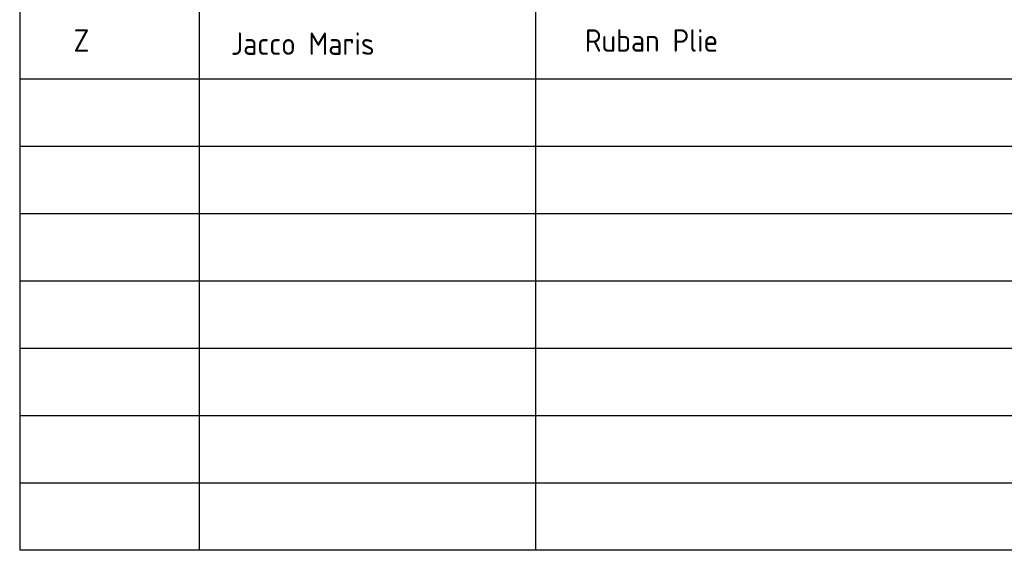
# Model space of a CAD drawing. Extents: x 0 to 420, y 0 to 297.
# Tile 4 of 6: x 220 to 330, y 91 to 151. Entities that reach past the tile are written whole.
import ezdxf

# ---------------------------------------------------------------- set-up
doc = ezdxf.new("R2010")
doc.units = 0
doc.header["$LTSCALE"] = 1500
doc.layers.add('TABEL', color=5, linetype='CONTINUOUS')
doc.layers.add('TEXT250', color=2, linetype='CONTINUOUS')
doc.styles.add('VAR', font='isocp.shx', dxfattribs={"height": 250})

msp = doc.modelspace()

# ---------------------------------------------------------------- linework, layer by layer
at = {"layer": 'TABEL', "color": 1}
for p, q in [((220, 286.43), (220, 91.43)), ((240, 286.43), (240, 91.43)), ((277.5, 286.43), (277.5, 91.43)), ((405, 143.93), (220, 143.93)), ((405, 136.43), (220, 136.43)), ((405, 128.93), (220, 128.93)), ((405, 121.43), (220, 121.43)), ((405, 113.93), (220, 113.93)), ((405, 106.43), (220, 106.43)), ((405, 98.93), (220, 98.93)), ((405, 91.43), (220, 91.43))]:
    msp.add_line(p, q, dxfattribs=at)

# ---------------------------------------------------------------- texts
at = {"layer": 'TEXT250', "color": 2, "style": 'VAR'}
for s, p in [('Z', (226, 147)), ('Jacco Maris', (243.54, 146.65)), ('Ruban Plie', (283, 147))]:
    msp.add_text(s, height=2.5, dxfattribs=at).set_placement(p)

doc.saveas('drawing.dxf')
